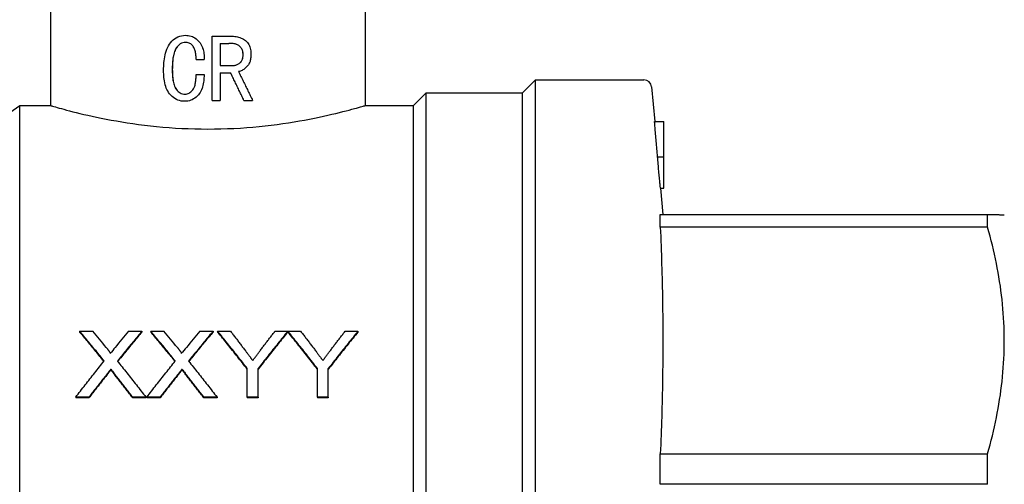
# Model space of a CAD drawing. Header units: millimetres. Extents: x 57 to 3590, y -32 to 416.
# Tile 4 of 10: x 283 to 360, y 192 to 228. Entities that reach past the tile are written whole.
import ezdxf

# ---------------------------------------------------------------- set-up
doc = ezdxf.new("R2010")
doc.units = ezdxf.units.MM
doc.layers.add('DETAIL', color=2, linetype='Continuous')

msp = doc.modelspace()

# ---------------------------------------------------------------- linework, layer by layer
at = {"layer": 'DETAIL'}
for p, q in [((285.734, 238.257), (285.734, 221.757)), ((310.234, 238.257), (310.234, 221.757)), ((296.236, 227.228), (296.233, 227.228)), ((298.32, 227.158), (298.319, 227.158)), ((298.319, 222.158), (298.319, 227.158)), ((298.32, 227.158), (299.785, 227.158)), ((298.32, 222.158), (298.32, 227.158)), ((298.945, 226.603), (298.945, 224.867)), ((298.945, 226.603), (299.627, 226.603)), ((297.069, 225.353), (297.694, 225.353)), ((297.694, 225.353), (297.694, 225.353)), ((300.727, 225.72), (300.731, 225.72)), ((298.945, 224.867), (299.812, 224.867)), ((295.218, 224.555), (295.214, 224.555)), ((297.069, 224.172), (297.694, 224.172)), ((297.694, 224.172), (297.694, 224.172)), ((298.945, 224.311), (298.945, 222.158)), ((298.945, 224.311), (299.758, 224.311)), ((322.484, 222.757), (323.484, 223.757)), ((323.484, 135.757), (323.484, 223.757)), ((323.484, 223.757), (331.934, 223.757)), ((332.532, 223.21), (332.767, 220.521)), ((313.984, 221.757), (314.984, 222.757)), ((314.984, 136.757), (314.984, 222.757)), ((314.984, 222.757), (322.484, 222.757)), ((322.484, 136.757), (322.484, 222.757)), ((270.484, 212.757), (283.337, 221.757)), ((283.337, 137.757), (283.337, 221.757)), ((283.337, 221.757), (285.734, 221.757)), ((296.19, 222.089), (296.188, 222.089)), ((298.32, 222.158), (298.319, 222.158)), ((298.32, 222.158), (298.945, 222.158)), ((300.793, 222.158), (300.789, 222.158)), ((300.793, 222.158), (301.471, 222.158)), ((310.234, 221.757), (313.984, 221.757)), ((313.984, 137.757), (313.984, 221.757)), ((332.763, 220.521), (333.484, 220.521)), ((333.484, 217.766), (333.484, 220.521)), ((332.991, 217.766), (333.484, 217.766)), ((333.484, 215.335), (333.484, 217.766)), ((333.215, 215.335), (333.484, 215.335)), ((333.221, 215.335), (333.402, 213.269)), ((333.206, 213.269), (358.685, 213.269)), ((333.206, 212.798), (333.206, 213.269)), ((358.685, 212.285), (358.685, 213.269)), ((359.984, 213.257), (359.984, 213.257)), ((333.206, 212.285), (333.206, 212.798)), ((358.685, 212.285), (333.206, 212.285)), ((288.004, 204.186), (289.024, 204.186)), ((288.004, 204.186), (288.004, 204.128)), ((291.817, 204.186), (292.851, 204.186)), ((292.851, 204.186), (292.851, 204.128)), ((293.543, 204.186), (294.562, 204.186)), ((293.543, 204.186), (293.543, 204.128)), ((297.355, 204.186), (298.389, 204.186)), ((298.389, 204.186), (298.389, 204.128)), ((298.746, 204.186), (299.747, 204.186)), ((298.746, 204.186), (298.746, 204.128)), ((303.206, 204.186), (304.208, 204.186)), ((304.208, 204.186), (304.208, 204.128)), ((304.218, 204.186), (305.209, 204.186)), ((304.218, 204.186), (304.218, 204.128)), ((308.668, 204.186), (309.669, 204.186)), ((309.669, 204.186), (309.669, 204.128)), ((290.431, 201.228), (290.431, 201.177)), ((295.97, 201.228), (295.97, 201.177)), ((301.054, 199.056), (301.054, 201.284)), ((301.9, 199.056), (301.9, 201.284)), ((306.515, 199.056), (306.515, 201.284)), ((307.361, 199.056), (307.361, 201.284)), ((288.729, 199.056), (287.697, 199.056)), ((287.697, 199.056), (287.697, 199.01)), ((288.729, 199.01), (287.697, 199.01)), ((288.729, 199.056), (288.729, 199.01)), ((293.158, 199.056), (292.138, 199.056)), ((292.138, 199.056), (292.138, 199.01)), ((293.158, 199.01), (292.138, 199.01)), ((293.158, 199.056), (293.158, 199.01)), ((294.268, 199.056), (293.235, 199.056)), ((293.235, 199.056), (293.235, 199.01)), ((294.268, 199.01), (293.235, 199.01)), ((294.268, 199.056), (294.268, 199.01)), ((298.697, 199.056), (297.676, 199.056)), ((297.676, 199.056), (297.676, 199.01)), ((298.697, 199.01), (297.676, 199.01)), ((298.697, 199.056), (298.697, 199.01)), ((301.9, 199.056), (301.054, 199.056)), ((301.054, 199.056), (301.054, 199.01)), ((301.9, 199.01), (301.054, 199.01)), ((301.9, 199.056), (301.9, 199.01)), ((307.361, 199.056), (306.515, 199.056)), ((306.515, 199.056), (306.515, 199.01)), ((307.361, 199.01), (306.515, 199.01)), ((307.361, 199.056), (307.361, 199.01)), ((333.206, 194.648), (358.685, 194.648)), ((333.206, 192.27), (333.206, 194.648)), ((358.685, 192.27), (358.685, 194.648)), ((358.685, 192.27), (333.206, 192.27))]:
    msp.add_line(p, q, dxfattribs=at)
at = {"layer": 'DETAIL', "flags": 128}
for points in [[(294.541, 224.497), (294.544, 224.664), (294.547, 224.801), (294.555, 224.949), (294.566, 225.101), (294.582, 225.251), (294.602, 225.399), (294.628, 225.556), (294.657, 225.7), (294.694, 225.849), (294.739, 225.998), (294.789, 226.137), (294.845, 226.265), (294.915, 226.402), (294.993, 226.529), (295.079, 226.647), (295.177, 226.763), (295.28, 226.866), (295.396, 226.961), (295.521, 227.043), (295.653, 227.11), (295.792, 227.163), (295.937, 227.2), (296.081, 227.22), (296.233, 227.228)], [(296.233, 227.228), (296.356, 227.223), (296.454, 227.213), (296.564, 227.192), (296.674, 227.161), (296.779, 227.123), (296.878, 227.076), (296.973, 227.02), (297.065, 226.957), (297.152, 226.884), (297.234, 226.806), (297.309, 226.723), (297.377, 226.635), (297.439, 226.541), (297.494, 226.443), (297.541, 226.342), (297.579, 226.24), (297.613, 226.133), (297.64, 226.022), (297.661, 225.915), (297.676, 225.805), (297.688, 225.689), (297.694, 225.578), (297.695, 225.478), (297.694, 225.353)], [(296.236, 227.228), (296.351, 227.223), (296.456, 227.213), (296.566, 227.192), (296.676, 227.162), (296.78, 227.123), (296.879, 227.076), (296.975, 227.02), (297.066, 226.957), (297.152, 226.886), (297.233, 226.808), (297.308, 226.725), (297.378, 226.635), (297.441, 226.54), (297.496, 226.441), (297.543, 226.337), (297.583, 226.232), (297.615, 226.126), (297.641, 226.022), (297.661, 225.914), (297.677, 225.801), (297.688, 225.689), (297.694, 225.569), (297.696, 225.477), (297.694, 225.353)], [(299.785, 227.158), (299.897, 227.156), (299.988, 227.151), (300.087, 227.142), (300.185, 227.128), (300.283, 227.108), (300.382, 227.083), (300.481, 227.053), (300.575, 227.018), (300.663, 226.977), (300.755, 226.927), (300.84, 226.874), (300.916, 226.817), (300.993, 226.747), (301.061, 226.673), (301.12, 226.594), (301.172, 226.506), (301.216, 226.414), (301.251, 226.322), (301.279, 226.229), (301.301, 226.13), (301.319, 226.025), (301.33, 225.924), (301.335, 225.833), (301.337, 225.72)], [(296.239, 226.672), (296.131, 226.666), (296.025, 226.645), (295.924, 226.609), (295.831, 226.56), (295.744, 226.498), (295.661, 226.421), (295.592, 226.341), (295.528, 226.251), (295.473, 226.157), (295.428, 226.062), (295.389, 225.962), (295.354, 225.854), (295.327, 225.751), (295.303, 225.645), (295.282, 225.534), (295.268, 225.437), (295.254, 225.329), (295.241, 225.21), (295.232, 225.102), (295.225, 224.994), (295.22, 224.883), (295.217, 224.797), (295.215, 224.688), (295.214, 224.555)], [(296.241, 226.672), (296.13, 226.665), (296.027, 226.644), (295.926, 226.608), (295.832, 226.558), (295.742, 226.494), (295.664, 226.421), (295.596, 226.342), (295.534, 226.253), (295.478, 226.158), (295.43, 226.058), (295.39, 225.955), (295.358, 225.853), (295.33, 225.746), (295.305, 225.635), (295.287, 225.534), (295.271, 225.433), (295.257, 225.321), (295.246, 225.209), (295.237, 225.102), (295.229, 224.989), (295.224, 224.883), (295.222, 224.797), (295.22, 224.688), (295.218, 224.555)], [(297.069, 225.353), (297.067, 225.441), (297.065, 225.514), (297.063, 225.573), (297.057, 225.648), (297.05, 225.722), (297.041, 225.793), (297.028, 225.873), (297.012, 225.95), (296.995, 226.023), (296.975, 226.092), (296.952, 226.157), (296.927, 226.218), (296.891, 226.29), (296.852, 226.355), (296.809, 226.415), (296.762, 226.469), (296.711, 226.516), (296.656, 226.557), (296.594, 226.593), (296.528, 226.623), (296.456, 226.646), (296.385, 226.661), (296.32, 226.668), (296.239, 226.672)], [(300.727, 225.72), (300.724, 225.798), (300.719, 225.86), (300.709, 225.922), (300.695, 225.988), (300.675, 226.053), (300.65, 226.116), (300.619, 226.177), (300.583, 226.236), (300.541, 226.291), (300.495, 226.342), (300.446, 226.386), (300.396, 226.424), (300.344, 226.457), (300.286, 226.487), (300.223, 226.513), (300.158, 226.535), (300.091, 226.553), (300.025, 226.568), (299.954, 226.58), (299.884, 226.589), (299.826, 226.595), (299.771, 226.599), (299.704, 226.602), (299.624, 226.603)], [(300.731, 225.72), (300.728, 225.795), (300.724, 225.855), (300.714, 225.922), (300.699, 225.988), (300.679, 226.053), (300.654, 226.116), (300.624, 226.176), (300.589, 226.234), (300.548, 226.288), (300.502, 226.339), (300.452, 226.384), (300.4, 226.424), (300.348, 226.456), (300.293, 226.485), (300.233, 226.511), (300.168, 226.533), (300.1, 226.552), (300.028, 226.568), (299.962, 226.579), (299.895, 226.588), (299.829, 226.595), (299.774, 226.599), (299.706, 226.602), (299.627, 226.603)], [(299.809, 224.867), (299.877, 224.87), (299.933, 224.873), (299.986, 224.879), (300.044, 224.888), (300.102, 224.9), (300.16, 224.916), (300.217, 224.935), (300.272, 224.957), (300.325, 224.981), (300.377, 225.009), (300.427, 225.04), (300.476, 225.075), (300.521, 225.114), (300.563, 225.159), (300.599, 225.208), (300.63, 225.259), (300.656, 225.312), (300.676, 225.365), (300.692, 225.42), (300.706, 225.48), (300.715, 225.54), (300.721, 225.595), (300.725, 225.65), (300.727, 225.72)], [(299.812, 224.867), (299.885, 224.87), (299.944, 224.874), (299.99, 224.879), (300.047, 224.888), (300.106, 224.9), (300.163, 224.916), (300.22, 224.935), (300.275, 224.957), (300.329, 224.981), (300.383, 225.01), (300.433, 225.041), (300.48, 225.075), (300.525, 225.114), (300.565, 225.157), (300.601, 225.204), (300.632, 225.256), (300.659, 225.309), (300.68, 225.365), (300.696, 225.419), (300.71, 225.477), (300.72, 225.54), (300.726, 225.599), (300.729, 225.653), (300.731, 225.72)], [(301.337, 225.72), (301.336, 225.637), (301.333, 225.57), (301.326, 225.495), (301.316, 225.42), (301.303, 225.346), (301.287, 225.275), (301.266, 225.201), (301.241, 225.131), (301.213, 225.064), (301.178, 224.994), (301.14, 224.931), (301.099, 224.873), (301.055, 224.818), (301.005, 224.764), (300.951, 224.711), (300.895, 224.662), (300.838, 224.617), (300.776, 224.573), (300.714, 224.534), (300.649, 224.499), (300.583, 224.468), (300.514, 224.441), (300.452, 224.42), (300.373, 224.399)], [(296.188, 222.089), (296.051, 222.095), (295.918, 222.112), (295.784, 222.143), (295.658, 222.185), (295.535, 222.24), (295.414, 222.309), (295.301, 222.387), (295.2, 222.471), (295.101, 222.568), (295.008, 222.674), (294.927, 222.783), (294.858, 222.895), (294.802, 223.006), (294.751, 223.124), (294.706, 223.25), (294.666, 223.383), (294.632, 223.525), (294.603, 223.674), (294.583, 223.806), (294.567, 223.943), (294.555, 224.084), (294.547, 224.219), (294.544, 224.344), (294.541, 224.497)], [(295.214, 224.555), (295.215, 224.433), (295.217, 224.333), (295.22, 224.254), (295.225, 224.152), (295.232, 224.051), (295.241, 223.953), (295.254, 223.843), (295.268, 223.744), (295.283, 223.654), (295.304, 223.552), (295.329, 223.455), (295.356, 223.362), (295.391, 223.264), (295.431, 223.174), (295.478, 223.09), (295.535, 223.007), (295.601, 222.925), (295.668, 222.857), (295.749, 222.791), (295.832, 222.737), (295.918, 222.698), (296.013, 222.668), (296.11, 222.65), (296.21, 222.645)], [(295.218, 224.555), (295.22, 224.433), (295.222, 224.336), (295.224, 224.254), (295.229, 224.156), (295.236, 224.059), (295.246, 223.953), (295.258, 223.844), (295.272, 223.744), (295.288, 223.649), (295.308, 223.557), (295.331, 223.462), (295.36, 223.363), (295.395, 223.264), (295.436, 223.174), (295.483, 223.089), (295.536, 223.01), (295.598, 222.933), (295.671, 222.858), (295.751, 222.792), (295.833, 222.739), (295.92, 222.698), (296.015, 222.668), (296.108, 222.651), (296.211, 222.645)], [(297.694, 224.172), (297.687, 224.028), (297.68, 223.907), (297.672, 223.812), (297.659, 223.687), (297.642, 223.568), (297.622, 223.454), (297.596, 223.331), (297.565, 223.214), (297.53, 223.102), (297.488, 222.989), (297.439, 222.878), (297.383, 222.775), (297.319, 222.677), (297.244, 222.583), (297.159, 222.493), (297.07, 222.413), (296.971, 222.336), (296.874, 222.272), (296.77, 222.217), (296.656, 222.17), (296.543, 222.134), (296.426, 222.108), (296.32, 222.095), (296.188, 222.089)], [(297.694, 224.172), (297.688, 224.028), (297.681, 223.912), (297.673, 223.812), (297.66, 223.69), (297.644, 223.574), (297.623, 223.454), (297.596, 223.33), (297.565, 223.211), (297.529, 223.096), (297.487, 222.984), (297.439, 222.878), (297.384, 222.775), (297.319, 222.676), (297.244, 222.582), (297.159, 222.492), (297.068, 222.41), (296.973, 222.336), (296.876, 222.272), (296.772, 222.217), (296.66, 222.171), (296.545, 222.134), (296.42, 222.107), (296.322, 222.095), (296.19, 222.089)], [(296.21, 222.645), (296.298, 222.651), (296.369, 222.664), (296.448, 222.69), (296.52, 222.724), (296.59, 222.765), (296.656, 222.815), (296.715, 222.867), (296.775, 222.93), (296.826, 222.99), (296.867, 223.052), (296.905, 223.124), (296.94, 223.206), (296.964, 223.276), (296.986, 223.355), (297.006, 223.442), (297.021, 223.52), (297.034, 223.601), (297.045, 223.683), (297.053, 223.761), (297.059, 223.842), (297.063, 223.927), (297.065, 223.991), (297.067, 224.073), (297.069, 224.172)], [(300.789, 222.158), (300.746, 222.248), (300.703, 222.338), (300.661, 222.428), (300.618, 222.517), (300.575, 222.607), (300.532, 222.697), (300.489, 222.786), (300.446, 222.876), (300.403, 222.966), (300.36, 223.055), (300.317, 223.145), (300.274, 223.235), (300.231, 223.325), (300.188, 223.414), (300.145, 223.504), (300.102, 223.594), (300.058, 223.683), (300.015, 223.773), (299.972, 223.863), (299.929, 223.952), (299.885, 224.042), (299.842, 224.132), (299.799, 224.222), (299.755, 224.311)], [(300.793, 222.158), (300.751, 222.248), (300.708, 222.338), (300.665, 222.428), (300.622, 222.517), (300.579, 222.607), (300.536, 222.697), (300.493, 222.786), (300.45, 222.876), (300.407, 222.966), (300.364, 223.055), (300.321, 223.145), (300.278, 223.235), (300.235, 223.325), (300.192, 223.414), (300.148, 223.504), (300.105, 223.594), (300.062, 223.683), (300.019, 223.773), (299.975, 223.863), (299.932, 223.952), (299.888, 224.042), (299.845, 224.132), (299.802, 224.222), (299.758, 224.311)], [(300.373, 224.399), (300.419, 224.306), (300.465, 224.212), (300.511, 224.119), (300.558, 224.026), (300.604, 223.932), (300.65, 223.839), (300.696, 223.746), (300.742, 223.652), (300.788, 223.559), (300.833, 223.466), (300.879, 223.372), (300.925, 223.279), (300.971, 223.185), (301.016, 223.092), (301.062, 222.999), (301.108, 222.905), (301.153, 222.812), (301.199, 222.719), (301.244, 222.625), (301.29, 222.532), (301.335, 222.439), (301.38, 222.345), (301.426, 222.252), (301.471, 222.158)], [(285.734, 221.757), (285.745, 221.754), (285.777, 221.745), (285.83, 221.729), (285.904, 221.708), (285.999, 221.68), (286.114, 221.648), (286.249, 221.61), (286.405, 221.567), (286.58, 221.518), (286.775, 221.466), (286.989, 221.408), (287.222, 221.348), (287.472, 221.283), (287.741, 221.216), (288.026, 221.147), (288.328, 221.075), (288.646, 221.002), (288.979, 220.928), (289.327, 220.853), (289.69, 220.778), (290.067, 220.704), (290.458, 220.63), (290.863, 220.557), (291.279, 220.487), (291.708, 220.418), (292.147, 220.353), (292.595, 220.291), (293.053, 220.233), (293.519, 220.179), (293.993, 220.129), (294.475, 220.084), (294.964, 220.045), (295.458, 220.01), (295.958, 219.982), (296.462, 219.96), (296.968, 219.944), (297.476, 219.934), (297.984, 219.931)], [(297.984, 219.931), (298.493, 219.934), (299.003, 219.944), (299.512, 219.96), (300.017, 219.983), (300.516, 220.011), (301.008, 220.045), (301.496, 220.084), (301.977, 220.129), (302.453, 220.179), (302.921, 220.233), (303.381, 220.292), (303.832, 220.355), (304.271, 220.42), (304.699, 220.488), (305.114, 220.559), (305.518, 220.632), (305.909, 220.705), (306.287, 220.78), (306.65, 220.855), (306.999, 220.93), (307.332, 221.004), (307.648, 221.077), (307.948, 221.148), (308.233, 221.218), (308.5, 221.285), (308.751, 221.349), (308.984, 221.41), (309.198, 221.467), (309.392, 221.519), (309.567, 221.567), (309.722, 221.611), (309.857, 221.649), (309.972, 221.682), (310.066, 221.709), (310.139, 221.73), (310.192, 221.745), (310.223, 221.754), (310.234, 221.757)], [(332.991, 217.766), (332.978, 217.918), (332.965, 218.069), (332.952, 218.221), (332.939, 218.372), (332.926, 218.523), (332.913, 218.673), (332.9, 218.821), (332.888, 218.968), (332.875, 219.114), (332.863, 219.258), (332.851, 219.4), (332.84, 219.54), (332.828, 219.676), (332.817, 219.806), (332.807, 219.928), (332.798, 220.044), (332.789, 220.151), (332.782, 220.247), (332.775, 220.331), (332.77, 220.4), (332.766, 220.453), (332.764, 220.492), (332.763, 220.513), (332.763, 220.521)], [(333.215, 215.335), (333.214, 215.341), (333.212, 215.359), (333.208, 215.39), (333.204, 215.434), (333.198, 215.49), (333.191, 215.557), (333.183, 215.636), (333.175, 215.724), (333.166, 215.819), (333.156, 215.923), (333.146, 216.034), (333.135, 216.152), (333.124, 216.275), (333.112, 216.402), (333.1, 216.531), (333.089, 216.663), (333.077, 216.797), (333.065, 216.933), (333.052, 217.07), (333.04, 217.208), (333.028, 217.347), (333.016, 217.487), (333.004, 217.626), (332.991, 217.766)], [(358.685, 213.269), (358.783, 213.268), (358.878, 213.268), (358.969, 213.267), (359.056, 213.267), (359.14, 213.266), (359.22, 213.266), (359.297, 213.265), (359.369, 213.265), (359.438, 213.265), (359.503, 213.264), (359.563, 213.264), (359.62, 213.263), (359.673, 213.263), (359.722, 213.262), (359.767, 213.262), (359.808, 213.261), (359.845, 213.261), (359.877, 213.26), (359.905, 213.26), (359.929, 213.26), (359.949, 213.259), (359.964, 213.259), (359.975, 213.258), (359.982, 213.258), (359.984, 213.257)], [(333.206, 212.285), (333.221, 211.925), (333.236, 211.565), (333.25, 211.205), (333.263, 210.845), (333.276, 210.486), (333.289, 210.126), (333.3, 209.766), (333.311, 209.406), (333.322, 209.046), (333.332, 208.686), (333.341, 208.326), (333.349, 207.966), (333.357, 207.606), (333.365, 207.246), (333.371, 206.886), (333.377, 206.526), (333.383, 206.166), (333.388, 205.806), (333.392, 205.446), (333.395, 205.086), (333.398, 204.727), (333.4, 204.367), (333.401, 204.007), (333.402, 203.647), (333.402, 203.287), (333.402, 202.927), (333.4, 202.567), (333.398, 202.207), (333.396, 201.847), (333.392, 201.487), (333.388, 201.127), (333.384, 200.767), (333.378, 200.407), (333.372, 200.047), (333.365, 199.687), (333.358, 199.327), (333.35, 198.967), (333.341, 198.608), (333.332, 198.248), (333.322, 197.888), (333.312, 197.528), (333.301, 197.168), (333.289, 196.808), (333.276, 196.448), (333.263, 196.088), (333.25, 195.728), (333.236, 195.368), (333.221, 195.008), (333.206, 194.648)], [(359.984, 203.467), (359.982, 203.819), (359.975, 204.172), (359.964, 204.525), (359.949, 204.879), (359.93, 205.232), (359.906, 205.586), (359.878, 205.939), (359.846, 206.293), (359.809, 206.647), (359.769, 207.001), (359.724, 207.354), (359.675, 207.708), (359.622, 208.062), (359.565, 208.415), (359.504, 208.769), (359.44, 209.122), (359.371, 209.474), (359.298, 209.827), (359.221, 210.179), (359.141, 210.531), (359.057, 210.883), (358.969, 211.234), (358.878, 211.585), (358.783, 211.935), (358.685, 212.285)], [(289.914, 201.872), (289.835, 201.97), (289.755, 202.069), (289.676, 202.167), (289.596, 202.265), (289.516, 202.362), (289.437, 202.46), (289.357, 202.557), (289.278, 202.655), (289.198, 202.752), (289.119, 202.849), (289.039, 202.945), (288.959, 203.042), (288.88, 203.138), (288.8, 203.234), (288.721, 203.33), (288.641, 203.426), (288.561, 203.522), (288.482, 203.617), (288.402, 203.713), (288.323, 203.808), (288.243, 203.903), (288.164, 203.997), (288.084, 204.092), (288.004, 204.186)], [(289.893, 201.846), (289.814, 201.943), (289.736, 202.04), (289.657, 202.136), (289.578, 202.233), (289.5, 202.329), (289.421, 202.426), (289.342, 202.522), (289.264, 202.617), (289.185, 202.713), (289.106, 202.809), (289.027, 202.904), (288.949, 202.999), (288.87, 203.094), (288.791, 203.189), (288.713, 203.284), (288.634, 203.378), (288.555, 203.473), (288.477, 203.567), (288.398, 203.661), (288.319, 203.755), (288.241, 203.848), (288.162, 203.942), (288.083, 204.035), (288.004, 204.128)], [(292.851, 204.186), (292.771, 204.092), (292.691, 203.997), (292.612, 203.902), (292.532, 203.806), (292.453, 203.711), (292.373, 203.615), (292.294, 203.519), (292.214, 203.424), (292.134, 203.327), (292.055, 203.231), (291.975, 203.134), (291.896, 203.038), (291.816, 202.941), (291.737, 202.844), (291.657, 202.747), (291.577, 202.649), (291.498, 202.552), (291.418, 202.454), (291.339, 202.356), (291.259, 202.258), (291.179, 202.16), (291.1, 202.061), (291.02, 201.963), (290.941, 201.864)], [(292.851, 204.128), (292.772, 204.035), (292.693, 203.941), (292.615, 203.847), (292.536, 203.753), (292.457, 203.659), (292.378, 203.565), (292.3, 203.47), (292.221, 203.376), (292.142, 203.281), (292.064, 203.186), (291.985, 203.091), (291.906, 202.995), (291.828, 202.9), (291.749, 202.804), (291.67, 202.708), (291.591, 202.612), (291.513, 202.516), (291.434, 202.419), (291.355, 202.323), (291.277, 202.226), (291.198, 202.129), (291.119, 202.032), (291.041, 201.935), (290.962, 201.838)], [(295.453, 201.872), (295.373, 201.97), (295.294, 202.069), (295.214, 202.167), (295.134, 202.265), (295.055, 202.362), (294.975, 202.46), (294.896, 202.557), (294.816, 202.655), (294.737, 202.752), (294.657, 202.849), (294.577, 202.945), (294.498, 203.042), (294.418, 203.138), (294.339, 203.234), (294.259, 203.33), (294.18, 203.426), (294.1, 203.522), (294.02, 203.617), (293.941, 203.713), (293.861, 203.808), (293.782, 203.903), (293.702, 203.997), (293.622, 204.092), (293.543, 204.186)], [(295.432, 201.846), (295.353, 201.943), (295.274, 202.04), (295.195, 202.136), (295.117, 202.233), (295.038, 202.329), (294.959, 202.426), (294.881, 202.522), (294.802, 202.617), (294.723, 202.713), (294.645, 202.809), (294.566, 202.904), (294.487, 202.999), (294.409, 203.094), (294.33, 203.189), (294.251, 203.284), (294.172, 203.378), (294.094, 203.473), (294.015, 203.567), (293.936, 203.661), (293.858, 203.755), (293.779, 203.848), (293.7, 203.942), (293.622, 204.035), (293.543, 204.128)], [(298.389, 204.186), (298.309, 204.092), (298.23, 203.997), (298.15, 203.902), (298.071, 203.806), (297.991, 203.711), (297.912, 203.615), (297.832, 203.519), (297.752, 203.424), (297.673, 203.327), (297.593, 203.231), (297.514, 203.134), (297.434, 203.038), (297.355, 202.941), (297.275, 202.844), (297.195, 202.747), (297.116, 202.649), (297.036, 202.552), (296.957, 202.454), (296.877, 202.356), (296.798, 202.258), (296.718, 202.16), (296.638, 202.061), (296.559, 201.963), (296.479, 201.864)], [(298.389, 204.128), (298.31, 204.035), (298.232, 203.941), (298.153, 203.847), (298.074, 203.753), (297.996, 203.659), (297.917, 203.565), (297.838, 203.47), (297.76, 203.376), (297.681, 203.281), (297.602, 203.186), (297.523, 203.091), (297.445, 202.995), (297.366, 202.9), (297.287, 202.804), (297.209, 202.708), (297.13, 202.612), (297.051, 202.516), (296.973, 202.419), (296.894, 202.323), (296.815, 202.226), (296.736, 202.129), (296.658, 202.032), (296.579, 201.935), (296.5, 201.838)], [(301.054, 201.284), (300.958, 201.408), (300.861, 201.531), (300.765, 201.655), (300.669, 201.778), (300.573, 201.901), (300.477, 202.024), (300.381, 202.146), (300.284, 202.268), (300.188, 202.39), (300.092, 202.512), (299.996, 202.633), (299.9, 202.754), (299.804, 202.875), (299.708, 202.996), (299.611, 203.116), (299.515, 203.236), (299.419, 203.356), (299.323, 203.475), (299.227, 203.595), (299.131, 203.713), (299.034, 203.832), (298.938, 203.95), (298.842, 204.068), (298.746, 204.186)], [(301.054, 201.233), (300.958, 201.356), (300.861, 201.48), (300.765, 201.603), (300.669, 201.726), (300.573, 201.849), (300.477, 201.971), (300.381, 202.093), (300.284, 202.215), (300.188, 202.337), (300.092, 202.458), (299.996, 202.579), (299.9, 202.7), (299.804, 202.82), (299.708, 202.941), (299.611, 203.061), (299.515, 203.18), (299.419, 203.3), (299.323, 203.419), (299.227, 203.538), (299.131, 203.657), (299.034, 203.775), (298.938, 203.893), (298.842, 204.011), (298.746, 204.128)], [(299.747, 204.186), (299.796, 204.124), (299.844, 204.061), (299.893, 203.999), (299.941, 203.936), (299.99, 203.873), (300.038, 203.81), (300.087, 203.748), (300.135, 203.685), (300.184, 203.621), (300.232, 203.558), (300.28, 203.495), (300.329, 203.432), (300.377, 203.368), (300.426, 203.305), (300.474, 203.241), (300.523, 203.178), (300.571, 203.114), (300.62, 203.05), (300.668, 202.986), (300.717, 202.923), (300.765, 202.859), (300.814, 202.794), (300.862, 202.73), (300.911, 202.666)], [(304.208, 204.186), (304.111, 204.068), (304.015, 203.95), (303.919, 203.832), (303.823, 203.713), (303.727, 203.595), (303.631, 203.475), (303.534, 203.356), (303.438, 203.236), (303.342, 203.116), (303.246, 202.996), (303.15, 202.875), (303.054, 202.754), (302.958, 202.633), (302.861, 202.512), (302.765, 202.39), (302.669, 202.268), (302.573, 202.146), (302.477, 202.024), (302.381, 201.901), (302.284, 201.778), (302.188, 201.655), (302.092, 201.531), (301.996, 201.408), (301.9, 201.284)], [(304.208, 204.128), (304.111, 204.011), (304.015, 203.893), (303.919, 203.775), (303.823, 203.657), (303.727, 203.538), (303.631, 203.419), (303.534, 203.3), (303.438, 203.18), (303.342, 203.061), (303.246, 202.941), (303.15, 202.82), (303.054, 202.7), (302.958, 202.579), (302.861, 202.458), (302.765, 202.337), (302.669, 202.215), (302.573, 202.093), (302.477, 201.971), (302.381, 201.849), (302.284, 201.726), (302.188, 201.603), (302.092, 201.48), (301.996, 201.356), (301.9, 201.233)], [(302.089, 202.724), (302.135, 202.785), (302.182, 202.847), (302.228, 202.909), (302.275, 202.97), (302.321, 203.032), (302.368, 203.093), (302.415, 203.155), (302.461, 203.216), (302.508, 203.277), (302.554, 203.338), (302.601, 203.399), (302.647, 203.46), (302.694, 203.521), (302.741, 203.582), (302.787, 203.643), (302.834, 203.703), (302.88, 203.764), (302.927, 203.825), (302.974, 203.885), (303.02, 203.945), (303.067, 204.006), (303.113, 204.066), (303.16, 204.126), (303.206, 204.186)], [(306.515, 201.284), (306.42, 201.408), (306.324, 201.531), (306.228, 201.655), (306.132, 201.778), (306.037, 201.901), (305.941, 202.024), (305.845, 202.146), (305.749, 202.268), (305.654, 202.39), (305.558, 202.512), (305.462, 202.633), (305.366, 202.754), (305.271, 202.875), (305.175, 202.996), (305.079, 203.116), (304.983, 203.236), (304.888, 203.356), (304.792, 203.475), (304.696, 203.595), (304.601, 203.713), (304.505, 203.832), (304.409, 203.95), (304.313, 204.068), (304.218, 204.186)], [(306.515, 201.233), (306.42, 201.356), (306.324, 201.48), (306.228, 201.603), (306.132, 201.726), (306.037, 201.849), (305.941, 201.971), (305.845, 202.093), (305.749, 202.215), (305.654, 202.337), (305.558, 202.458), (305.462, 202.579), (305.366, 202.7), (305.271, 202.82), (305.175, 202.941), (305.079, 203.061), (304.983, 203.18), (304.888, 203.3), (304.792, 203.419), (304.696, 203.538), (304.601, 203.657), (304.505, 203.775), (304.409, 203.893), (304.313, 204.011), (304.218, 204.128)], [(305.209, 204.186), (305.257, 204.124), (305.306, 204.061), (305.354, 203.999), (305.403, 203.936), (305.451, 203.873), (305.5, 203.81), (305.548, 203.748), (305.597, 203.685), (305.645, 203.621), (305.694, 203.558), (305.742, 203.495), (305.791, 203.432), (305.839, 203.368), (305.887, 203.305), (305.936, 203.241), (305.984, 203.178), (306.033, 203.114), (306.081, 203.05), (306.13, 202.986), (306.178, 202.923), (306.227, 202.859), (306.275, 202.794), (306.324, 202.73), (306.372, 202.666)], [(309.669, 204.186), (309.573, 204.068), (309.477, 203.95), (309.381, 203.832), (309.284, 203.713), (309.188, 203.595), (309.092, 203.475), (308.996, 203.356), (308.9, 203.236), (308.804, 203.116), (308.708, 202.996), (308.611, 202.875), (308.515, 202.754), (308.419, 202.633), (308.323, 202.512), (308.227, 202.39), (308.131, 202.268), (308.034, 202.146), (307.938, 202.024), (307.842, 201.901), (307.746, 201.778), (307.65, 201.655), (307.554, 201.531), (307.458, 201.408), (307.361, 201.284)], [(309.669, 204.128), (309.573, 204.011), (309.477, 203.893), (309.381, 203.775), (309.284, 203.657), (309.188, 203.538), (309.092, 203.419), (308.996, 203.3), (308.9, 203.18), (308.804, 203.061), (308.708, 202.941), (308.611, 202.82), (308.515, 202.7), (308.419, 202.579), (308.323, 202.458), (308.227, 202.337), (308.131, 202.215), (308.034, 202.093), (307.938, 201.971), (307.842, 201.849), (307.746, 201.726), (307.65, 201.603), (307.554, 201.48), (307.458, 201.356), (307.361, 201.233)], [(307.55, 202.724), (307.597, 202.785), (307.643, 202.847), (307.69, 202.909), (307.736, 202.97), (307.783, 203.032), (307.83, 203.093), (307.876, 203.155), (307.923, 203.216), (307.969, 203.277), (308.016, 203.338), (308.062, 203.399), (308.109, 203.46), (308.156, 203.521), (308.202, 203.582), (308.249, 203.643), (308.295, 203.703), (308.342, 203.764), (308.388, 203.825), (308.435, 203.885), (308.482, 203.945), (308.528, 204.006), (308.575, 204.066), (308.621, 204.126), (308.668, 204.186)], [(358.685, 194.648), (358.783, 194.999), (358.878, 195.351), (358.97, 195.702), (359.057, 196.054), (359.141, 196.406), (359.221, 196.757), (359.298, 197.109), (359.37, 197.461), (359.439, 197.814), (359.504, 198.166), (359.565, 198.518), (359.622, 198.871), (359.675, 199.224), (359.724, 199.576), (359.769, 199.929), (359.809, 200.283), (359.846, 200.636), (359.878, 200.989), (359.906, 201.343), (359.93, 201.696), (359.949, 202.05), (359.965, 202.404), (359.975, 202.758), (359.982, 203.112), (359.984, 203.467)], [(290.071, 202.93), (290.09, 202.906), (290.107, 202.885), (290.122, 202.866), (290.135, 202.85), (290.147, 202.835), (290.164, 202.813), (290.181, 202.793), (290.196, 202.773), (290.211, 202.753), (290.225, 202.735), (290.238, 202.717), (290.251, 202.7), (290.268, 202.675), (290.284, 202.653), (290.298, 202.632), (290.311, 202.612), (290.322, 202.595), (290.332, 202.58), (290.346, 202.555), (290.358, 202.534), (290.366, 202.517), (290.376, 202.494), (290.38, 202.474), (290.382, 202.449)], [(295.609, 202.93), (295.628, 202.906), (295.646, 202.885), (295.661, 202.866), (295.674, 202.85), (295.686, 202.835), (295.703, 202.813), (295.719, 202.793), (295.734, 202.773), (295.749, 202.753), (295.763, 202.735), (295.776, 202.717), (295.789, 202.7), (295.807, 202.675), (295.822, 202.653), (295.837, 202.632), (295.85, 202.612), (295.861, 202.595), (295.87, 202.58), (295.885, 202.555), (295.896, 202.534), (295.905, 202.517), (295.914, 202.494), (295.919, 202.474), (295.92, 202.449)], [(300.911, 202.666), (300.943, 202.624), (300.974, 202.582), (301.005, 202.542), (301.035, 202.502), (301.064, 202.463), (301.093, 202.425), (301.12, 202.389), (301.147, 202.353), (301.174, 202.318), (301.199, 202.284), (301.224, 202.251), (301.248, 202.219), (301.271, 202.188), (301.294, 202.158), (301.316, 202.129), (301.337, 202.1), (301.357, 202.073), (301.376, 202.047), (301.395, 202.022), (301.413, 201.997), (301.431, 201.974), (301.447, 201.952), (301.463, 201.93), (301.478, 201.91)], [(301.478, 201.91), (301.5, 201.939), (301.522, 201.969), (301.545, 201.999), (301.568, 202.029), (301.591, 202.06), (301.614, 202.092), (301.638, 202.123), (301.662, 202.155), (301.686, 202.188), (301.711, 202.221), (301.736, 202.254), (301.761, 202.288), (301.787, 202.322), (301.813, 202.356), (301.839, 202.391), (301.866, 202.427), (301.892, 202.462), (301.919, 202.499), (301.947, 202.535), (301.975, 202.572), (302.003, 202.609), (302.031, 202.647), (302.06, 202.685), (302.089, 202.724)], [(306.372, 202.666), (306.404, 202.624), (306.436, 202.582), (306.467, 202.542), (306.497, 202.502), (306.526, 202.463), (306.554, 202.425), (306.582, 202.389), (306.609, 202.353), (306.635, 202.318), (306.661, 202.284), (306.686, 202.251), (306.71, 202.219), (306.733, 202.188), (306.755, 202.158), (306.777, 202.129), (306.798, 202.1), (306.818, 202.073), (306.838, 202.047), (306.857, 202.022), (306.875, 201.997), (306.892, 201.974), (306.909, 201.952), (306.924, 201.93), (306.94, 201.91)], [(306.94, 201.91), (306.961, 201.939), (306.984, 201.969), (307.006, 201.999), (307.029, 202.029), (307.052, 202.06), (307.076, 202.092), (307.099, 202.123), (307.124, 202.155), (307.148, 202.188), (307.173, 202.221), (307.198, 202.254), (307.223, 202.288), (307.248, 202.322), (307.274, 202.356), (307.301, 202.391), (307.327, 202.427), (307.354, 202.462), (307.381, 202.499), (307.408, 202.535), (307.436, 202.572), (307.464, 202.609), (307.493, 202.647), (307.521, 202.685), (307.55, 202.724)], [(287.697, 199.056), (287.789, 199.176), (287.882, 199.295), (287.974, 199.414), (288.066, 199.534), (288.159, 199.652), (288.251, 199.771), (288.344, 199.89), (288.436, 200.008), (288.528, 200.126), (288.621, 200.244), (288.713, 200.362), (288.806, 200.479), (288.898, 200.596), (288.99, 200.714), (289.083, 200.83), (289.175, 200.947), (289.268, 201.063), (289.36, 201.18), (289.452, 201.296), (289.545, 201.411), (289.637, 201.527), (289.73, 201.642), (289.822, 201.757), (289.914, 201.872)], [(290.941, 201.864), (291.033, 201.749), (291.126, 201.635), (291.218, 201.52), (291.31, 201.404), (291.403, 201.289), (291.495, 201.173), (291.588, 201.058), (291.68, 200.941), (291.772, 200.825), (291.865, 200.709), (291.957, 200.592), (292.05, 200.475), (292.142, 200.358), (292.234, 200.241), (292.327, 200.123), (292.419, 200.005), (292.512, 199.887), (292.604, 199.769), (292.696, 199.651), (292.789, 199.532), (292.881, 199.413), (292.974, 199.294), (293.066, 199.175), (293.158, 199.056)], [(293.235, 199.056), (293.328, 199.176), (293.42, 199.295), (293.512, 199.414), (293.605, 199.534), (293.697, 199.652), (293.79, 199.771), (293.882, 199.89), (293.974, 200.008), (294.067, 200.126), (294.159, 200.244), (294.252, 200.362), (294.344, 200.479), (294.436, 200.596), (294.529, 200.714), (294.621, 200.83), (294.714, 200.947), (294.806, 201.063), (294.898, 201.18), (294.991, 201.296), (295.083, 201.411), (295.176, 201.527), (295.268, 201.642), (295.36, 201.757), (295.453, 201.872)], [(296.479, 201.864), (296.572, 201.749), (296.664, 201.635), (296.756, 201.52), (296.849, 201.404), (296.941, 201.289), (297.034, 201.173), (297.126, 201.058), (297.218, 200.941), (297.311, 200.825), (297.403, 200.709), (297.496, 200.592), (297.588, 200.475), (297.68, 200.358), (297.773, 200.241), (297.865, 200.123), (297.958, 200.005), (298.05, 199.887), (298.142, 199.769), (298.235, 199.651), (298.327, 199.532), (298.42, 199.413), (298.512, 199.294), (298.604, 199.175), (298.697, 199.056)], [(290.149, 200.871), (290.09, 200.797), (290.03, 200.722), (289.971, 200.647), (289.912, 200.572), (289.853, 200.497), (289.794, 200.422), (289.735, 200.347), (289.676, 200.272), (289.616, 200.196), (289.557, 200.121), (289.498, 200.045), (289.439, 199.97), (289.38, 199.894), (289.321, 199.818), (289.262, 199.742), (289.202, 199.666), (289.143, 199.59), (289.084, 199.514), (289.025, 199.438), (288.966, 199.362), (288.907, 199.285), (288.847, 199.209), (288.788, 199.132), (288.729, 199.056)], [(290.149, 200.821), (290.09, 200.747), (290.03, 200.672), (289.971, 200.597), (289.912, 200.523), (289.853, 200.448), (289.794, 200.373), (289.735, 200.298), (289.676, 200.223), (289.616, 200.148), (289.557, 200.072), (289.498, 199.997), (289.439, 199.922), (289.38, 199.846), (289.321, 199.771), (289.262, 199.695), (289.202, 199.619), (289.143, 199.543), (289.084, 199.467), (289.025, 199.391), (288.966, 199.315), (288.907, 199.239), (288.847, 199.163), (288.788, 199.086), (288.729, 199.01)], [(290.431, 201.228), (290.424, 201.219), (290.416, 201.209), (290.407, 201.198), (290.398, 201.186), (290.387, 201.173), (290.376, 201.159), (290.364, 201.143), (290.351, 201.127), (290.337, 201.109), (290.322, 201.091), (290.306, 201.071), (290.289, 201.05), (290.28, 201.038), (290.269, 201.025), (290.258, 201.011), (290.246, 200.995), (290.233, 200.979), (290.219, 200.961), (290.209, 200.948), (290.198, 200.934), (290.187, 200.92), (290.175, 200.904), (290.162, 200.888), (290.149, 200.871)], [(290.431, 201.177), (290.424, 201.168), (290.416, 201.158), (290.408, 201.147), (290.398, 201.135), (290.387, 201.122), (290.376, 201.108), (290.364, 201.093), (290.351, 201.076), (290.337, 201.059), (290.32, 201.038), (290.302, 201.016), (290.289, 201), (290.279, 200.987), (290.267, 200.972), (290.255, 200.956), (290.242, 200.94), (290.23, 200.924), (290.219, 200.91), (290.209, 200.898), (290.198, 200.884), (290.187, 200.87), (290.175, 200.854), (290.162, 200.838), (290.149, 200.821)], [(292.138, 199.056), (292.077, 199.134), (292.016, 199.213), (291.955, 199.292), (291.894, 199.37), (291.834, 199.448), (291.773, 199.526), (291.712, 199.605), (291.651, 199.683), (291.59, 199.761), (291.529, 199.838), (291.469, 199.916), (291.408, 199.994), (291.347, 200.072), (291.286, 200.149), (291.225, 200.227), (291.164, 200.304), (291.103, 200.381), (291.043, 200.458), (290.982, 200.535), (290.921, 200.612), (290.86, 200.689), (290.799, 200.766), (290.738, 200.843), (290.678, 200.919)], [(292.138, 199.01), (292.077, 199.088), (292.016, 199.167), (291.955, 199.245), (291.894, 199.323), (291.834, 199.401), (291.773, 199.48), (291.712, 199.557), (291.651, 199.635), (291.59, 199.713), (291.529, 199.791), (291.469, 199.868), (291.408, 199.946), (291.347, 200.023), (291.286, 200.101), (291.225, 200.178), (291.164, 200.255), (291.103, 200.332), (291.043, 200.409), (290.982, 200.486), (290.921, 200.563), (290.86, 200.639), (290.799, 200.716), (290.738, 200.793), (290.678, 200.869)], [(295.687, 200.871), (295.628, 200.797), (295.569, 200.722), (295.51, 200.647), (295.451, 200.572), (295.391, 200.497), (295.332, 200.422), (295.273, 200.347), (295.214, 200.272), (295.155, 200.196), (295.096, 200.121), (295.037, 200.045), (294.977, 199.97), (294.918, 199.894), (294.859, 199.818), (294.8, 199.742), (294.741, 199.666), (294.682, 199.59), (294.623, 199.514), (294.563, 199.438), (294.504, 199.362), (294.445, 199.285), (294.386, 199.209), (294.327, 199.132), (294.268, 199.056)], [(295.687, 200.821), (295.628, 200.747), (295.569, 200.672), (295.51, 200.597), (295.451, 200.523), (295.391, 200.448), (295.332, 200.373), (295.273, 200.298), (295.214, 200.223), (295.155, 200.148), (295.096, 200.072), (295.037, 199.997), (294.977, 199.922), (294.918, 199.846), (294.859, 199.771), (294.8, 199.695), (294.741, 199.619), (294.682, 199.543), (294.623, 199.467), (294.563, 199.391), (294.504, 199.315), (294.445, 199.239), (294.386, 199.163), (294.327, 199.086), (294.268, 199.01)], [(295.97, 201.228), (295.963, 201.219), (295.955, 201.209), (295.946, 201.198), (295.936, 201.186), (295.926, 201.173), (295.914, 201.159), (295.902, 201.143), (295.889, 201.127), (295.875, 201.109), (295.86, 201.091), (295.844, 201.071), (295.828, 201.05), (295.818, 201.038), (295.808, 201.025), (295.797, 201.011), (295.784, 200.995), (295.771, 200.979), (295.757, 200.961), (295.747, 200.948), (295.737, 200.934), (295.725, 200.92), (295.713, 200.904), (295.701, 200.888), (295.687, 200.871)], [(295.97, 201.177), (295.963, 201.168), (295.955, 201.158), (295.946, 201.147), (295.936, 201.135), (295.926, 201.122), (295.915, 201.108), (295.902, 201.093), (295.889, 201.076), (295.875, 201.059), (295.858, 201.038), (295.841, 201.016), (295.828, 201), (295.818, 200.987), (295.806, 200.972), (295.793, 200.956), (295.78, 200.94), (295.768, 200.924), (295.757, 200.91), (295.747, 200.898), (295.737, 200.884), (295.725, 200.87), (295.713, 200.854), (295.701, 200.838), (295.687, 200.821)], [(297.676, 199.056), (297.615, 199.134), (297.555, 199.213), (297.494, 199.292), (297.433, 199.37), (297.372, 199.448), (297.311, 199.526), (297.25, 199.605), (297.19, 199.683), (297.129, 199.761), (297.068, 199.838), (297.007, 199.916), (296.946, 199.994), (296.885, 200.072), (296.824, 200.149), (296.764, 200.227), (296.703, 200.304), (296.642, 200.381), (296.581, 200.458), (296.52, 200.535), (296.459, 200.612), (296.399, 200.689), (296.338, 200.766), (296.277, 200.843), (296.216, 200.919)], [(297.676, 199.01), (297.615, 199.088), (297.555, 199.167), (297.494, 199.245), (297.433, 199.323), (297.372, 199.401), (297.311, 199.48), (297.25, 199.557), (297.19, 199.635), (297.129, 199.713), (297.068, 199.791), (297.007, 199.868), (296.946, 199.946), (296.885, 200.023), (296.824, 200.101), (296.764, 200.178), (296.703, 200.255), (296.642, 200.332), (296.581, 200.409), (296.52, 200.486), (296.459, 200.563), (296.399, 200.639), (296.338, 200.716), (296.277, 200.793), (296.216, 200.869)]]:
    msp.add_lwpolyline(points, dxfattribs=at)
at = {"layer": 'DETAIL'}
msp.add_arc((331.934, 223.157), 0.6, 5, 90, dxfattribs=at)
for centre, major_axis, ratio, start_param, end_param in [((289.547, 168.507), (30.58, -53.93), 0.32033, 2.070123, 2.099931), ((291.295, 168.603), (30.399, 53.839), 0.319401, 1.041062, 1.070934), ((295.086, 168.507), (30.58, -53.93), 0.32033, 2.070123, 2.099931), ((296.834, 168.603), (30.399, 53.839), 0.319401, 1.041062, 1.070934), ((290.578, 169.007), (30.791, 53.625), 0.307739, 1.073197, 1.084413), ((296.116, 169.007), (30.791, 53.625), 0.307739, 1.073197, 1.084413), ((315.992, 198.948), (-34.702, 30.13), 0.3669, 1.101224, 1.110678), ((315.955, 198.951), (-34.683, 30.042), 0.367224, 1.10154, 1.110993), ((321.531, 198.948), (-34.702, 30.13), 0.3669, 1.101224, 1.110678), ((321.494, 198.951), (-34.683, 30.042), 0.367224, 1.10154, 1.110993)]:
    msp.add_ellipse(centre, major_axis=major_axis, ratio=ratio, start_param=start_param, end_param=end_param, dxfattribs=at)

doc.saveas('drawing.dxf')
